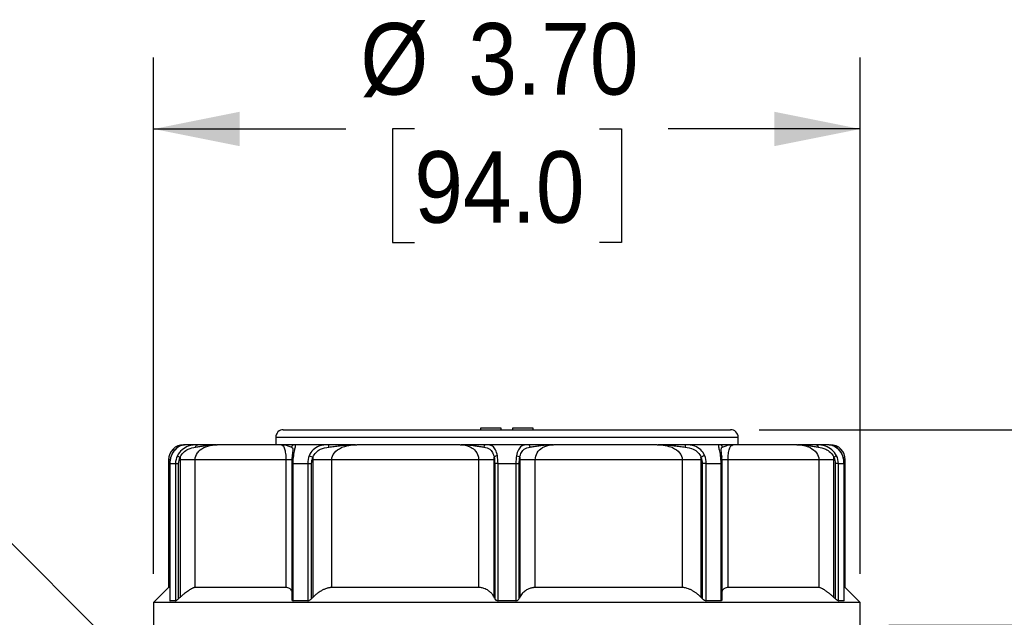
# Model space of a CAD drawing. Header units: inches. Extents: x 0 to 33, y 0 to 25.5.
# Tile 4 of 18: x 4.5 to 9.6, y 15.5 to 18.6. Entities that reach past the tile are written whole.
import ezdxf

# ---------------------------------------------------------------- set-up
doc = ezdxf.new("R2010")
doc.units = ezdxf.units.IN
doc.header["$LTSCALE"] = 3
doc.header["$MEASUREMENT"] = 0
doc.linetypes.add('SLD-Solid', pattern=[0])
doc.layers.add('DIMENSIONS', color=140, linetype='SLD-Solid', lineweight=25)
doc.styles.add('SLDTEXTSTYLE0', font='GOTHIC.TTF', dxfattribs={"width": 0.913})
doc.dimstyles.new('SLDDIMSTYLE0', dxfattribs={"dimtxt": 0.375, "dimasz": 0.45, "dimexe": 0, "dimexo": 0.0625, "dimgap": 0.09375, "dimtad": 0, "dimtih": 1, "dimtoh": 1, "dimrnd": 1e-09, "dimzin": 12, "dimdsep": 46, "dimtxsty": 'SLDTEXTSTYLE0', "dimsah": 1, "dimcen": 0.09, "dimadec": 0, "dimazin": 3, "dimtfac": 1, "dimtmove": 0, "dimatfit": 0, "dimfxl": 0, "dimfrac": 2, "dimtolj": 1, "dimtzin": 12, "dimarcsym": 0})
doc.dimstyles.new('SLDDIMSTYLE1', dxfattribs={"dimtxt": 0.375, "dimasz": 0.45, "dimexe": 0, "dimexo": 0.0625, "dimgap": 0.09375, "dimtad": 0, "dimtih": 1, "dimtoh": 1, "dimrnd": 1e-09, "dimzin": 0, "dimdsep": 46, "dimtxsty": 'SLDTEXTSTYLE0', "dimsah": 1, "dimcen": 0, "dimadec": 0, "dimazin": 0, "dimtfac": 1, "dimtofl": 0, "dimtmove": 0, "dimatfit": 3, "dimfxl": 0, "dimfrac": 2, "dimtolj": 1, "dimtzin": 12, "dimarcsym": 0})
doc.dimstyles.new('SLDDIMSTYLE2', dxfattribs={"dimtxt": 0.375, "dimasz": 0.45, "dimexe": 0, "dimexo": 0.0625, "dimgap": 0.09375, "dimtad": 0, "dimtih": 1, "dimtoh": 1, "dimrnd": 1e-09, "dimzin": 4, "dimdsep": 46, "dimtxsty": 'SLDTEXTSTYLE0', "dimsah": 1, "dimcen": 0.09, "dimadec": 0, "dimazin": 1, "dimtfac": 1, "dimtofl": 0, "dimtmove": 0, "dimatfit": 3, "dimfxl": 0, "dimfrac": 2, "dimtolj": 1, "dimtzin": 12, "dimarcsym": 0})

# ---------------------------------------------------------------- blocks, each defined once
blk = doc.blocks.new('_D_3')
at = {"layer": 'DIMENSIONS'}
for p, q in [((1.581, 16.8357), (1.4668, 16.8357)), ((1.4668, 16.8357), (1.4668, 16.2404)), ((2.2737, 16.8357), (2.388, 16.8357)), ((2.388, 16.8357), (2.388, 16.2404)), ((3.4451, 16.8357), (2.6951, 16.8357)), ((5.7781, 14.5027), (3.4451, 16.8357)), ((1.4668, 16.2404), (1.581, 16.2404)), ((2.388, 16.2404), (2.2737, 16.2404))]:
    blk.add_line(p, q, dxfattribs=at)
blk.add_solid([(5.7781, 14.5027), (5.5235, 14.8845), (5.3962, 14.7573)], dxfattribs=at)
at = {"layer": 'DIMENSIONS', "char_height": 0.375, "attachment_point": 1, "style": 'SLDTEXTSTYLE0'}
for s, insert in [('%%c', (1.1597, 17.3909)), ('0.20', (1.7253, 17.3909)), ('5.2', (1.581, 16.7194))]:
    blk.add_mtext(s, dxfattribs=dict(at, insert=insert))
blk = doc.blocks.new('_D_4')
at = {"layer": 'DIMENSIONS'}
for p, q in [((5.1812, 15.6827), (5.1812, 18.3885)), ((8.8819, 15.6827), (8.8819, 18.3885)), ((5.1812, 18.0135), (6.1878, 18.0135)), ((6.5467, 18.0135), (6.4324, 18.0135)), ((6.4324, 18.0135), (6.4324, 17.4182)), ((7.5164, 18.0135), (7.6307, 18.0135)), ((7.6307, 18.0135), (7.6307, 17.4182)), ((8.8819, 18.0135), (7.8753, 18.0135)), ((6.4324, 17.4182), (6.5467, 17.4182)), ((7.6307, 17.4182), (7.5164, 17.4182))]:
    blk.add_line(p, q, dxfattribs=at)
for points in [[(5.1812, 18.0135), (5.6312, 17.9235), (5.6312, 18.1035)], [(8.8819, 18.0135), (8.4319, 18.1035), (8.4319, 17.9235)]]:
    blk.add_solid(points, dxfattribs=at)
at = {"layer": 'DIMENSIONS', "char_height": 0.375, "attachment_point": 1, "style": 'SLDTEXTSTYLE0'}
for s, insert in [('%%c', (6.2639, 18.5686)), ('3.70', (6.8294, 18.5686)), ('94.0', (6.5467, 17.8972))]:
    blk.add_mtext(s, dxfattribs=dict(at, insert=insert))
blk = doc.blocks.new('_D_5')
at = {"layer": 'DIMENSIONS'}
for p, q in [((11.0472, 17.6394), (10.2972, 17.6394)), ((10.2972, 17.6394), (10.2972, 16.4382)), ((11.6426, 17.6365), (11.5284, 17.6365)), ((11.5284, 17.6365), (11.5284, 17.0412)), ((12.6124, 17.6365), (12.7267, 17.6365)), ((12.7267, 17.6365), (12.7267, 17.0412)), ((11.5284, 17.0412), (11.6426, 17.0412)), ((12.7267, 17.0412), (12.6124, 17.0412)), ((8.3528, 16.4382), (10.6722, 16.4382)), ((9.0319, 15.4146), (10.6722, 15.4146)), ((10.2972, 15.4146), (10.2972, 14.5146))]:
    blk.add_line(p, q, dxfattribs=at)
for points in [[(10.2972, 16.4382), (10.3872, 16.8882), (10.2072, 16.8882)], [(10.2972, 15.4146), (10.2072, 14.9646), (10.3872, 14.9646)]]:
    blk.add_solid(points, dxfattribs=at)
at = {"layer": 'DIMENSIONS', "char_height": 0.375, "attachment_point": 1, "style": 'SLDTEXTSTYLE0'}
for s, insert in [('1.02', (11.6426, 18.1917)), ('26.0', (11.6426, 17.5202))]:
    blk.add_mtext(s, dxfattribs=dict(at, insert=insert))

msp = doc.modelspace()

# ---------------------------------------------------------------- linework, layer by layer
for p, q in [((5.8209, 16.3988), (5.8209, 16.3595)), ((5.8209, 16.3988), (7.0315, 16.3988)), ((5.8603, 16.4382), (7.0315, 16.4382)), ((6.8938, 16.4461), (6.8938, 16.4382)), ((7.002, 16.4461), (6.8938, 16.4461)), ((7.002, 16.4382), (7.002, 16.4461)), ((7.0315, 16.4382), (8.2028, 16.4382)), ((7.0315, 16.3988), (8.2422, 16.3988)), ((7.0611, 16.4461), (7.0611, 16.4382)), ((7.1693, 16.4461), (7.0611, 16.4461)), ((7.1693, 16.4382), (7.1693, 16.4461)), ((8.2422, 16.3595), (8.2422, 16.3988)), ((5.3439, 16.3595), (5.3386, 16.3595)), ((5.4122, 16.3595), (5.3439, 16.3595)), ((5.8492, 16.3595), (5.5138, 16.3595)), ((5.8492, 16.3595), (5.8547, 16.3566)), ((5.8614, 16.3595), (5.8542, 16.3582)), ((6.099, 16.3595), (5.9203, 16.3595)), ((6.7872, 16.3595), (6.2446, 16.3595)), ((7.142, 16.3595), (6.9211, 16.3595)), ((7.8185, 16.3595), (7.2759, 16.3595)), ((8.1428, 16.3595), (7.9641, 16.3595)), ((8.2089, 16.3582), (8.2021, 16.3594)), ((8.2086, 16.3563), (8.2139, 16.3595)), ((8.5493, 16.3595), (8.2139, 16.3595)), ((8.7192, 16.3595), (8.6509, 16.3595)), ((8.1542, 16.3211), (8.1535, 16.327)), ((5.2599, 16.2807), (5.2599, 15.6114)), ((5.2659, 16.2807), (5.2599, 16.2807)), ((5.2664, 16.261), (5.2664, 15.5424)), ((5.2672, 16.261), (5.2961, 16.261)), ((5.2672, 15.5425), (5.2672, 16.261)), ((5.2961, 16.261), (5.2961, 15.5425)), ((5.3123, 15.5534), (5.3123, 16.261)), ((5.3196, 16.2807), (5.3196, 15.5599)), ((5.8739, 16.2807), (5.3983, 16.2807)), ((5.3983, 15.6114), (5.3983, 16.2807)), ((5.8739, 16.2807), (5.8739, 15.6114)), ((5.9044, 16.261), (5.9044, 15.5503)), ((5.9121, 16.261), (5.988, 16.261)), ((5.9121, 15.5425), (5.9121, 16.261)), ((5.988, 16.261), (5.988, 15.5425)), ((6.0087, 15.5534), (6.0087, 16.261)), ((6.0151, 16.2807), (6.0151, 15.5599)), ((6.8833, 16.2807), (6.1138, 16.2807)), ((6.1138, 15.6114), (6.1138, 16.2807)), ((6.8833, 16.2807), (6.8833, 15.6114)), ((6.9642, 15.5599), (6.9642, 16.2807)), ((6.9674, 16.261), (6.9674, 15.5534)), ((6.9847, 15.5425), (6.9847, 16.261)), ((6.9847, 16.261), (7.0784, 16.261)), ((7.0784, 16.261), (7.0784, 15.5425)), ((7.0957, 15.5534), (7.0957, 16.261)), ((7.0988, 16.2807), (7.0988, 15.5599)), ((7.1798, 15.6114), (7.1798, 16.2807)), ((7.9493, 16.2807), (7.1798, 16.2807)), ((7.9493, 16.2807), (7.9493, 15.6114)), ((8.048, 15.5599), (8.048, 16.2807)), ((8.0544, 16.261), (8.0544, 15.5534)), ((8.0751, 16.261), (8.1509, 16.261)), ((8.0751, 15.5425), (8.0751, 16.261)), ((8.1509, 16.261), (8.1509, 15.5425)), ((8.1558, 16.2807), (8.1569, 16.2807)), ((8.1587, 15.5503), (8.1587, 16.261)), ((8.1892, 15.6114), (8.1892, 16.2807)), ((8.6648, 16.2807), (8.1892, 16.2807)), ((8.6648, 16.2807), (8.6648, 15.6114)), ((8.7435, 15.5599), (8.7435, 16.2807)), ((8.7508, 16.261), (8.7508, 15.5534)), ((8.767, 16.261), (8.7959, 16.261)), ((8.767, 15.5425), (8.767, 16.261)), ((8.7959, 16.261), (8.7959, 15.5425)), ((8.7967, 15.5424), (8.7967, 16.261)), ((8.8032, 16.2807), (8.7977, 16.2807)), ((8.8032, 15.6114), (8.8032, 16.2807)), ((5.2599, 15.6114), (5.1812, 15.5327)), ((5.2664, 15.6114), (5.2599, 15.6114)), ((5.8739, 15.6114), (5.3983, 15.6114)), ((6.8833, 15.6114), (6.1138, 15.6114)), ((7.9493, 15.6114), (7.1798, 15.6114)), ((8.6648, 15.6114), (8.1892, 15.6114)), ((8.8032, 15.6114), (8.7967, 15.6114)), ((8.8819, 15.5327), (8.8032, 15.6114)), ((5.1812, 15.5327), (5.1812, 15.4146)), ((8.8819, 15.5327), (5.1812, 15.5327)), ((5.2961, 15.5425), (5.2672, 15.5425)), ((5.988, 15.5425), (5.9121, 15.5425)), ((7.0784, 15.5425), (6.9847, 15.5425)), ((8.1509, 15.5425), (8.0751, 15.5425)), ((8.7959, 15.5425), (8.767, 15.5425)), ((8.8819, 15.4146), (8.8819, 15.5327))]:
    msp.add_line(p, q)
for centre, radius, start, end in [((5.8603, 16.3988), 0.0394, 90, 180), ((8.2028, 16.3988), 0.0394, 0, 90), ((5.3386, 16.2807), 0.0787, 90, 180), ((8.7245, 16.2807), 0.0787, 0, 90)]:
    msp.add_arc(centre, radius, start, end)
for points, knots in [([(5.3385, 16.3586), (5.3338, 16.3579), (5.3243, 16.3563), (5.3057, 16.3462), (5.2864, 16.3279), (5.2777, 16.3091), (5.2733, 16.2996)], [0, 0, 0, 0, 0.238634, 0.485211, 0.739885, 1, 1, 1, 1]), ([(5.2746, 16.3018), (5.2793, 16.3138), (5.2924, 16.3351), (5.3205, 16.3566), (5.337, 16.3595), (5.3439, 16.3595)], [-0.287367, -0.287367, -0.287367, -0.287367, -0.2052621, -0.1231573, 0, 0, 0, 0]), ([(5.4122, 16.3595), (5.3972, 16.3595), (5.3684, 16.3565), (5.3286, 16.335), (5.3115, 16.3138), (5.3057, 16.3018)], [0, 0, 0, 0, 0.123063, 0.205105, 0.287147, 0.287147, 0.287147, 0.287147]), ([(5.3201, 16.2937), (5.3243, 16.3033), (5.3366, 16.3207), (5.3663, 16.3403), (5.3889, 16.3455), (5.4013, 16.3474)], [0, 0, 0, 0, 0.082042, 0.164084, 0.287147, 0.287147, 0.287147, 0.287147]), ([(5.3983, 16.2807), (5.3983, 16.2935), (5.4051, 16.3126), (5.4398, 16.3481), (5.4805, 16.3595), (5.5138, 16.3595)], [-3.8643299, -3.8643299, -3.8643299, -3.8643299, -3.6454675, -3.5360364, -3.0983116, -3.0983116, -3.0983116, -3.0983116]), ([(5.4013, 16.3474), (5.4089, 16.3486), (5.4238, 16.351), (5.461, 16.357), (5.4909, 16.3595), (5.5135, 16.3595), (5.5137, 16.3595), (5.5138, 16.3595)], [-0.0016885, -0.0016885, -0.0016885, -0.0016885, 0.0733065, 0.1483014, 0.3732861, 0.3732861, 0.3749746, 0.3749746, 0.3749746, 0.3749746]), ([(5.4013, 16.3474), (5.4021, 16.3505), (5.405, 16.3568), (5.4095, 16.3595), (5.4122, 16.3595)], [0, 0, 0, 0, 0.428571, 1, 1, 1, 1]), ([(5.5099, 16.3595), (5.4938, 16.3595), (5.4641, 16.3595), (5.4285, 16.3595), (5.4122, 16.3595)], [0, 0, 0, 0, 0.5413402, 1, 1, 1, 1]), ([(5.8492, 16.3595), (5.8493, 16.3595), (5.8494, 16.3595), (5.8613, 16.3595), (5.8774, 16.357), (5.8949, 16.351), (5.9006, 16.3486), (5.9031, 16.3474)], [-0.3766637, -0.3766637, -0.3766637, -0.3766637, -0.3749763, -0.3749763, -0.1499905, -0.0749953, 0, 0, 0, 0]), ([(5.9203, 16.3595), (5.9151, 16.3595), (5.9049, 16.3595), (5.8806, 16.3595), (5.8623, 16.3595), (5.8514, 16.3595)], [0, 0, 0, 0, 0.287527, 0.575984, 1, 1, 1, 1]), ([(5.8547, 16.3566), (5.856, 16.356), (5.8604, 16.3544), (5.8655, 16.3436), (5.8697, 16.3279), (5.8721, 16.3138), (5.8736, 16.2979), (5.8738, 16.2863), (5.8739, 16.2807)], [0, 0, 0, 0, 0.150762, 0.471141, 0.620606, 0.753176, 0.880619, 1, 1, 1, 1]), ([(5.9203, 16.3595), (5.9171, 16.3595), (5.9099, 16.3575), (5.9047, 16.3515), (5.9031, 16.3474)], [0, 0, 0, 0, 0.428571, 1, 1, 1, 1]), ([(5.9031, 16.3474), (5.905, 16.346), (5.909, 16.3432), (5.9103, 16.3352), (5.9093, 16.3254), (5.9089, 16.3213)], [0, 0, 0, 0, 0.3676027, 0.7372551, 1, 1, 1, 1]), ([(5.9147, 16.3018), (5.9163, 16.3138), (5.9205, 16.3351), (5.926, 16.3566), (5.9241, 16.3595), (5.9203, 16.3595)], [-0.2873707, -0.2873707, -0.2873707, -0.2873707, -0.2052648, -0.1231589, 0, 0, 0, 0]), ([(6.099, 16.3595), (6.0817, 16.3595), (6.0516, 16.3565), (6.0153, 16.335), (6.0008, 16.3138), (5.9959, 16.3018)], [0, 0, 0, 0, 0.123063, 0.205105, 0.287147, 0.287147, 0.287147, 0.287147]), ([(6.0156, 16.2937), (6.0193, 16.3033), (6.0303, 16.3207), (6.059, 16.3403), (6.0839, 16.3455), (6.0988, 16.3474)], [0, 0, 0, 0, 0.082042, 0.164084, 0.287147, 0.287147, 0.287147, 0.287147]), ([(6.0988, 16.3474), (6.0988, 16.3505), (6.0988, 16.3568), (6.0989, 16.3595), (6.099, 16.3595)], [0, 0, 0, 0, 0.428571, 1, 1, 1, 1]), ([(6.0988, 16.3474), (6.1078, 16.3486), (6.1263, 16.351), (6.1743, 16.357), (6.2141, 16.3595), (6.2441, 16.3595), (6.2443, 16.3595), (6.2446, 16.3595)], [-0.0016883, -0.0016883, -0.0016883, -0.0016883, 0.0733066, 0.1483016, 0.3732865, 0.3732865, 0.3749748, 0.3749748, 0.3749748, 0.3749748]), ([(6.2393, 16.3595), (6.2142, 16.3595), (6.1682, 16.3595), (6.1207, 16.3595), (6.099, 16.3595)], [0, 0, 0, 0, 0.543452, 1, 1, 1, 1]), ([(6.1138, 16.2807), (6.1138, 16.2935), (6.124, 16.3191), (6.1698, 16.3512), (6.216, 16.3595), (6.2446, 16.3595)], [-3.8643166, -3.8643166, -3.8643166, -3.8643166, -3.6454557, -3.4265947, -3.0983033, -3.0983033, -3.0983033, -3.0983033]), ([(6.7872, 16.3595), (6.8049, 16.3595), (6.8323, 16.354), (6.8651, 16.3317), (6.8806, 16.3065), (6.8833, 16.2871), (6.8833, 16.2807)], [0, 0, 0, 0, 0.2735738, 0.4377181, 0.6565771, 0.7660066, 0.7660066, 0.7660066, 0.7660066]), ([(6.7872, 16.3595), (6.7874, 16.3595), (6.7876, 16.3595), (6.8134, 16.3595), (6.8481, 16.357), (6.8886, 16.351), (6.9035, 16.3486), (6.9106, 16.3474)], [-0.3766634, -0.3766634, -0.3766634, -0.3766634, -0.3749755, -0.3749755, -0.1499902, -0.0749951, 0, 0, 0, 0]), ([(6.9211, 16.3595), (6.9094, 16.3595), (6.8859, 16.3595), (6.8421, 16.3595), (6.8105, 16.3595), (6.7918, 16.3595)], [0, 0, 0, 0, 0.289307, 0.57955, 1, 1, 1, 1]), ([(6.9211, 16.3595), (6.9192, 16.3595), (6.9148, 16.3575), (6.9116, 16.3515), (6.9106, 16.3474)], [0, 0, 0, 0, 0.428571, 1, 1, 1, 1]), ([(6.9106, 16.3474), (6.9223, 16.3455), (6.9398, 16.3403), (6.9566, 16.3208), (6.9622, 16.3033), (6.964, 16.2937)], [-0.2873707, -0.2873707, -0.2873707, -0.2873707, -0.1642118, -0.0821059, 0, 0, 0, 0]), ([(6.9814, 16.3018), (6.9793, 16.3138), (6.9729, 16.3351), (6.9538, 16.3566), (6.9342, 16.3595), (6.9211, 16.3595)], [-0.2873707, -0.2873707, -0.2873707, -0.2873707, -0.2052648, -0.1231589, 0, 0, 0, 0]), ([(7.142, 16.3595), (7.129, 16.3595), (7.1092, 16.3565), (7.0902, 16.335), (7.0838, 16.3138), (7.0817, 16.3018)], [0, 0, 0, 0, 0.123063, 0.205105, 0.287147, 0.287147, 0.287147, 0.287147]), ([(7.0991, 16.2937), (7.1009, 16.3033), (7.1065, 16.3207), (7.1232, 16.3403), (7.1408, 16.3455), (7.1525, 16.3474)], [0, 0, 0, 0, 0.082042, 0.164084, 0.287147, 0.287147, 0.287147, 0.287147]), ([(7.1525, 16.3474), (7.1517, 16.3505), (7.149, 16.3568), (7.1445, 16.3595), (7.142, 16.3595)], [0, 0, 0, 0, 0.428571, 1, 1, 1, 1]), ([(7.2713, 16.3595), (7.2469, 16.3595), (7.202, 16.3595), (7.1608, 16.3595), (7.142, 16.3595)], [0, 0, 0, 0, 0.544945, 1, 1, 1, 1]), ([(7.1525, 16.3474), (7.1596, 16.3486), (7.1745, 16.351), (7.215, 16.357), (7.2496, 16.3595), (7.2755, 16.3595), (7.2757, 16.3595), (7.2759, 16.3595)], [-0.0016885, -0.0016885, -0.0016885, -0.0016885, 0.0733065, 0.1483014, 0.3732861, 0.3732861, 0.3749746, 0.3749746, 0.3749746, 0.3749746]), ([(7.1798, 16.2807), (7.1798, 16.2935), (7.1872, 16.3191), (7.2206, 16.3512), (7.2546, 16.3595), (7.2759, 16.3595)], [-3.8643301, -3.8643301, -3.8643301, -3.8643301, -3.6454677, -3.4266053, -3.0983117, -3.0983117, -3.0983117, -3.0983117]), ([(7.8185, 16.3595), (7.8471, 16.3595), (7.8933, 16.3512), (7.9391, 16.3191), (7.9493, 16.2935), (7.9493, 16.2807)], [0, 0, 0, 0, 0.3282878, 0.5471463, 0.7660048, 0.7660048, 0.7660048, 0.7660048]), ([(7.8185, 16.3595), (7.8188, 16.3595), (7.819, 16.3595), (7.849, 16.3595), (7.8888, 16.357), (7.9368, 16.351), (7.9553, 16.3486), (7.9643, 16.3474)], [-0.3766641, -0.3766641, -0.3766641, -0.3766641, -0.3749772, -0.3749772, -0.1499909, -0.0749954, 0, 0, 0, 0]), ([(7.9641, 16.3595), (7.9503, 16.3595), (7.9226, 16.3595), (7.8759, 16.3595), (7.8431, 16.3595), (7.8238, 16.3595)], [0, 0, 0, 0, 0.2902568, 0.5814508, 1, 1, 1, 1]), ([(8.0672, 16.3018), (8.0623, 16.3138), (8.0478, 16.3351), (8.0113, 16.3566), (7.9814, 16.3595), (7.9641, 16.3595)], [-0.2873707, -0.2873707, -0.2873707, -0.2873707, -0.2052648, -0.1231589, 0, 0, 0, 0]), ([(7.9641, 16.3595), (7.9642, 16.3595), (7.9643, 16.3575), (7.9643, 16.3515), (7.9643, 16.3474)], [0, 0, 0, 0, 0.428571, 1, 1, 1, 1]), ([(7.9643, 16.3474), (7.9792, 16.3455), (8.0039, 16.3403), (8.0327, 16.3208), (8.0438, 16.3033), (8.0475, 16.2937)], [-0.2873707, -0.2873707, -0.2873707, -0.2873707, -0.1642118, -0.0821059, 0, 0, 0, 0]), ([(8.1428, 16.3595), (8.139, 16.3595), (8.1371, 16.3565), (8.1427, 16.335), (8.1468, 16.3138), (8.1484, 16.3018)], [0, 0, 0, 0, 0.123063, 0.205105, 0.287147, 0.287147, 0.287147, 0.287147]), ([(8.16, 16.3474), (8.1588, 16.3505), (8.1543, 16.3568), (8.147, 16.3595), (8.1428, 16.3595)], [0, 0, 0, 0, 0.428571, 1, 1, 1, 1]), ([(8.2117, 16.3595), (8.1972, 16.3595), (8.1708, 16.3595), (8.1515, 16.3595), (8.1428, 16.3595)], [0, 0, 0, 0, 0.54775, 1, 1, 1, 1]), ([(8.1538, 16.3356), (8.154, 16.3381), (8.1544, 16.3442), (8.158, 16.3462), (8.16, 16.3474)], [0, 0, 0, 0, 0.413065, 1, 1, 1, 1]), ([(8.16, 16.3474), (8.1625, 16.3486), (8.1682, 16.351), (8.1857, 16.357), (8.2018, 16.3595), (8.2137, 16.3595), (8.2138, 16.3595), (8.2139, 16.3595)], [-0.0016883, -0.0016883, -0.0016883, -0.0016883, 0.0733066, 0.1483016, 0.3732864, 0.3732864, 0.3749748, 0.3749748, 0.3749748, 0.3749748]), ([(8.1892, 16.2807), (8.1893, 16.2861), (8.1895, 16.2973), (8.191, 16.3131), (8.1933, 16.3275), (8.1973, 16.3428), (8.2026, 16.354), (8.2069, 16.3557), (8.2086, 16.3563)], [0, 0, 0, 0, 0.1143602, 0.2368892, 0.3730778, 0.5267377, 0.8159209, 1, 1, 1, 1]), ([(8.5493, 16.3595), (8.5742, 16.3595), (8.6149, 16.3512), (8.6556, 16.3191), (8.6648, 16.2935), (8.6648, 16.2807)], [0, 0, 0, 0, 0.328289, 0.5471483, 0.7660077, 0.7660077, 0.7660077, 0.7660077]), ([(8.5493, 16.3595), (8.5494, 16.3595), (8.5496, 16.3595), (8.5722, 16.3595), (8.6021, 16.357), (8.6393, 16.351), (8.6542, 16.3486), (8.6618, 16.3474)], [-0.3766634, -0.3766634, -0.3766634, -0.3766634, -0.3749754, -0.3749754, -0.1499901, -0.0749951, 0, 0, 0, 0]), ([(8.6509, 16.3595), (8.6403, 16.3595), (8.6189, 16.3595), (8.5873, 16.3595), (8.5658, 16.3595), (8.5532, 16.3595)], [0, 0, 0, 0, 0.291596, 0.584135, 1, 1, 1, 1]), ([(8.6509, 16.3595), (8.6529, 16.3595), (8.6575, 16.3575), (8.6608, 16.3515), (8.6618, 16.3474)], [0, 0, 0, 0, 0.428571, 1, 1, 1, 1]), ([(8.7574, 16.3018), (8.7516, 16.3138), (8.7345, 16.3351), (8.6946, 16.3566), (8.6659, 16.3595), (8.6509, 16.3595)], [-0.2873707, -0.2873707, -0.2873707, -0.2873707, -0.2052648, -0.1231589, 0, 0, 0, 0]), ([(8.6618, 16.3474), (8.6742, 16.3455), (8.6967, 16.3403), (8.7264, 16.3208), (8.7388, 16.3033), (8.743, 16.2937)], [-0.2873707, -0.2873707, -0.2873707, -0.2873707, -0.1642118, -0.0821059, 0, 0, 0, 0]), ([(8.7192, 16.3595), (8.7284, 16.3595), (8.7547, 16.3537), (8.7815, 16.3198), (8.7885, 16.3018)], [0, 0, 0, 0, 0.164084, 0.287147, 0.287147, 0.287147, 0.287147]), ([(8.7898, 16.2996), (8.7854, 16.309), (8.7766, 16.3277), (8.7575, 16.3462), (8.7389, 16.3562), (8.7293, 16.3578), (8.7246, 16.3586)], [0, 0, 0, 0, 0.2593857, 0.5135786, 0.7602458, 1, 1, 1, 1]), ([(5.2733, 16.2996), (5.2713, 16.2934), (5.2674, 16.2811), (5.2668, 16.2677), (5.2665, 16.261)], [0, 0, 0, 0, 0.499917, 1, 1, 1, 1]), ([(5.2746, 16.3018), (5.274, 16.3014), (5.2732, 16.3009), (5.2734, 16.2999), (5.2735, 16.2996)], [0, 0, 0, 0, 0.688313, 1, 1, 1, 1]), ([(5.3057, 16.3018), (5.3067, 16.301), (5.3108, 16.2986), (5.3173, 16.2951), (5.3201, 16.2937)], [0, 0, 0, 0, 0.571429, 1, 1, 1, 1]), ([(5.9065, 16.2971), (5.906, 16.2913), (5.905, 16.2798), (5.9048, 16.2673), (5.9048, 16.261)], [0, 0, 0, 0, 0.500073, 1, 1, 1, 1]), ([(5.9096, 16.327), (5.9092, 16.3234), (5.9083, 16.3159), (5.9071, 16.3035), (5.9065, 16.2971)], [0, 0, 0, 0, 0.482846, 1, 1, 1, 1]), ([(5.9147, 16.3018), (5.9132, 16.3014), (5.9103, 16.3006), (5.9076, 16.2988), (5.9069, 16.2975), (5.9067, 16.297)], [0, 0, 0, 0, 0.3782818, 0.7562158, 1, 1, 1, 1]), ([(5.9959, 16.3018), (5.9992, 16.301), (6.0062, 16.2986), (6.0131, 16.2951), (6.0156, 16.2937)], [0, 0, 0, 0, 0.571429, 1, 1, 1, 1]), ([(6.9814, 16.3018), (6.9782, 16.3012), (6.9708, 16.299), (6.9656, 16.2956), (6.964, 16.2937)], [0, 0, 0, 0, 0.428571, 1, 1, 1, 1]), ([(7.0817, 16.3018), (7.086, 16.301), (7.0933, 16.2986), (7.0979, 16.2951), (7.0991, 16.2937)], [0, 0, 0, 0, 0.571429, 1, 1, 1, 1]), ([(8.0672, 16.3018), (8.0647, 16.3012), (8.058, 16.299), (8.0509, 16.2956), (8.0475, 16.2937)], [0, 0, 0, 0, 0.428571, 1, 1, 1, 1]), ([(8.1484, 16.3018), (8.152, 16.301), (8.1568, 16.2986), (8.1573, 16.2951), (8.1568, 16.2937)], [0, 0, 0, 0, 0.571429, 1, 1, 1, 1]), ([(8.1542, 16.3213), (8.1536, 16.3256), (8.1529, 16.3317), (8.1536, 16.3347), (8.1538, 16.3356)], [0, 0, 0, 0, 0.702058, 1, 1, 1, 1]), ([(8.1566, 16.297), (8.156, 16.3035), (8.1548, 16.3159), (8.1539, 16.3234), (8.1535, 16.327)], [0, 0, 0, 0, 0.517138, 1, 1, 1, 1]), ([(8.1583, 16.261), (8.1583, 16.2673), (8.1581, 16.2798), (8.1571, 16.2913), (8.1566, 16.2971)], [0, 0, 0, 0, 0.499927, 1, 1, 1, 1]), ([(8.7574, 16.3018), (8.7566, 16.3012), (8.7531, 16.299), (8.7468, 16.2956), (8.743, 16.2937)], [0, 0, 0, 0, 0.428571, 1, 1, 1, 1]), ([(8.7885, 16.3018), (8.7891, 16.3014), (8.7899, 16.3008), (8.7897, 16.2999), (8.7896, 16.2996)], [0, 0, 0, 0, 0.688064, 1, 1, 1, 1]), ([(8.7966, 16.261), (8.7963, 16.2677), (8.7957, 16.2811), (8.7918, 16.2934), (8.7898, 16.2996)], [0, 0, 0, 0, 0.500083, 1, 1, 1, 1]), ([(5.2672, 16.261), (5.2667, 16.261), (5.2661, 16.261), (5.2664, 16.261), (5.2664, 16.261)], [0, 0, 0, 0, 0.960551, 1, 1, 1, 1]), ([(5.2961, 16.261), (5.2972, 16.261), (5.3012, 16.261), (5.3082, 16.261), (5.3123, 16.261)], [0, 0, 0, 0, 0.428571, 1, 1, 1, 1]), ([(5.3983, 16.2807), (5.3917, 16.2807), (5.3807, 16.2807), (5.3532, 16.2807), (5.3367, 16.2807), (5.3196, 16.2807)], [0, 0, 0, 0, 0.5, 0.5, 1, 1, 1, 1]), ([(5.9076, 16.2807), (5.9076, 16.2807), (5.9084, 16.2807), (5.9032, 16.2807), (5.8923, 16.2807), (5.88, 16.2807), (5.8739, 16.2807)], [0, 0, 0, 0, 0.042249, 0.361499, 0.68075, 1, 1, 1, 1]), ([(5.9121, 16.261), (5.9108, 16.261), (5.9081, 16.261), (5.9056, 16.261), (5.9044, 16.261), (5.9046, 16.261), (5.9046, 16.261)], [0, 0, 0, 0, 0.302388, 0.604775, 0.907163, 1, 1, 1, 1]), ([(5.988, 16.261), (5.9905, 16.261), (5.9975, 16.261), (6.005, 16.261), (6.0087, 16.261)], [0, 0, 0, 0, 0.428571, 1, 1, 1, 1]), ([(6.1138, 16.2807), (6.0991, 16.2807), (6.0819, 16.2807), (6.0475, 16.2807), (6.0302, 16.2807), (6.0151, 16.2807)], [0, 0, 0, 0, 0.5, 0.5, 1, 1, 1, 1]), ([(6.9642, 16.2807), (6.957, 16.2807), (6.9455, 16.2807), (6.9172, 16.2807), (6.9005, 16.2807), (6.8833, 16.2807)], [0, 0, 0, 0, 0.5, 0.5, 1, 1, 1, 1]), ([(6.9847, 16.261), (6.9811, 16.261), (6.9775, 16.261), (6.9714, 16.261), (6.9689, 16.261), (6.9674, 16.261)], [0, 0, 0, 0, 0.5, 0.5, 1, 1, 1, 1]), ([(7.0784, 16.261), (7.0815, 16.261), (7.0887, 16.261), (7.094, 16.261), (7.0957, 16.261)], [0, 0, 0, 0, 0.428571, 1, 1, 1, 1]), ([(7.1798, 16.2807), (7.1626, 16.2807), (7.1459, 16.2807), (7.1176, 16.2807), (7.1061, 16.2807), (7.0988, 16.2807)], [0, 0, 0, 0, 0.5, 0.5, 1, 1, 1, 1]), ([(8.048, 16.2807), (8.0329, 16.2807), (8.0156, 16.2807), (7.9812, 16.2807), (7.964, 16.2807), (7.9493, 16.2807)], [0, 0, 0, 0, 0.5, 0.5, 1, 1, 1, 1]), ([(8.0751, 16.261), (8.0721, 16.261), (8.0686, 16.261), (8.0613, 16.261), (8.0576, 16.261), (8.0544, 16.261)], [0, 0, 0, 0, 0.5, 0.5, 1, 1, 1, 1]), ([(8.1509, 16.261), (8.1523, 16.261), (8.155, 16.261), (8.1574, 16.261), (8.158, 16.261), (8.1582, 16.261)], [0, 0, 0, 0, 0.374528, 0.749055, 1, 1, 1, 1]), ([(8.1892, 16.2807), (8.1831, 16.2807), (8.1708, 16.2807), (8.1599, 16.2807), (8.1547, 16.2807), (8.1555, 16.2807), (8.1555, 16.2807)], [0, 0, 0, 0, 0.318686, 0.637372, 0.956058, 1, 1, 1, 1]), ([(8.1582, 16.261), (8.1584, 16.261), (8.1587, 16.261), (8.1586, 16.261), (8.1585, 16.261)], [0, 0, 0, 0, 0.51802, 1, 1, 1, 1]), ([(8.7435, 16.2807), (8.7264, 16.2807), (8.7099, 16.2807), (8.6824, 16.2807), (8.6714, 16.2807), (8.6648, 16.2807)], [0, 0, 0, 0, 0.5, 0.5, 1, 1, 1, 1]), ([(8.767, 16.261), (8.7658, 16.261), (8.7636, 16.261), (8.7579, 16.261), (8.7544, 16.261), (8.7508, 16.261)], [0, 0, 0, 0, 0.5, 0.5, 1, 1, 1, 1]), ([(8.7959, 16.261), (8.7964, 16.261), (8.797, 16.261), (8.7966, 16.261), (8.7964, 16.261)], [0, 0, 0, 0, 0.666799, 1, 1, 1, 1]), ([(5.3983, 15.6114), (5.3977, 15.6114), (5.3964, 15.6114), (5.3942, 15.611), (5.3919, 15.6104), (5.3893, 15.6095), (5.3865, 15.6084), (5.3817, 15.6062), (5.3741, 15.6021), (5.3638, 15.5955), (5.3532, 15.5878), (5.3424, 15.5795), (5.3311, 15.5701), (5.3235, 15.5634), (5.3196, 15.5599)], [0, 0, 0, 0, 0.040415, 0.080849, 0.121518, 0.162637, 0.204412, 0.247042, 0.36977, 0.500367, 0.618089, 0.739499, 0.866302, 1, 1, 1, 1]), ([(5.9044, 15.5931), (5.9043, 15.5937), (5.9028, 15.5999), (5.8957, 15.606), (5.8845, 15.6108), (5.8774, 15.6112), (5.8739, 15.6114)], [0, 0, 0, 0, 0.0571004, 0.5339844, 0.7707668, 1, 1, 1, 1]), ([(6.1138, 15.6114), (6.1124, 15.6114), (6.1097, 15.6114), (6.1054, 15.611), (6.1011, 15.6104), (6.0966, 15.6095), (6.092, 15.6084), (6.0845, 15.6062), (6.0737, 15.6021), (6.0606, 15.5955), (6.0482, 15.5878), (6.0367, 15.5795), (6.0255, 15.5701), (6.0186, 15.5634), (6.0151, 15.5599)], [0, 0, 0, 0, 0.040415, 0.080849, 0.121518, 0.162637, 0.204412, 0.247042, 0.36977, 0.500367, 0.618089, 0.739499, 0.866302, 1, 1, 1, 1]), ([(6.9642, 15.5599), (6.9634, 15.5617), (6.9616, 15.5652), (6.9586, 15.5702), (6.9554, 15.575), (6.9519, 15.5795), (6.9481, 15.5838), (6.944, 15.5878), (6.9396, 15.5916), (6.9331, 15.5965), (6.9239, 15.6021), (6.9127, 15.6068), (6.9022, 15.6096), (6.8928, 15.6111), (6.8864, 15.6113), (6.8833, 15.6114)], [0, 0, 0, 0, 0.067804, 0.133717, 0.197907, 0.260554, 0.321855, 0.382014, 0.441253, 0.499799, 0.63036, 0.753113, 0.837457, 0.919192, 1, 1, 1, 1]), ([(7.1798, 15.6114), (7.1782, 15.6114), (7.1751, 15.6114), (7.1704, 15.611), (7.1657, 15.6104), (7.161, 15.6095), (7.1564, 15.6084), (7.1491, 15.6062), (7.1392, 15.6021), (7.1283, 15.5955), (7.1189, 15.5878), (7.111, 15.5795), (7.1041, 15.5701), (7.1006, 15.5634), (7.0988, 15.5599)], [0, 0, 0, 0, 0.040415, 0.080849, 0.121518, 0.162637, 0.204412, 0.247042, 0.36977, 0.500367, 0.618089, 0.739499, 0.866302, 1, 1, 1, 1]), ([(8.048, 15.5599), (8.0462, 15.5617), (8.0428, 15.5652), (8.0373, 15.5702), (8.0318, 15.575), (8.0262, 15.5795), (8.0205, 15.5838), (8.0147, 15.5878), (8.0088, 15.5916), (8.0004, 15.5965), (7.9894, 15.6021), (7.9771, 15.6068), (7.9666, 15.6096), (7.9576, 15.6111), (7.9521, 15.6113), (7.9493, 15.6114)], [0, 0, 0, 0, 0.067804, 0.133717, 0.197907, 0.260554, 0.321855, 0.382014, 0.441253, 0.499799, 0.63036, 0.753113, 0.837457, 0.919192, 1, 1, 1, 1]), ([(8.1892, 15.6114), (8.1857, 15.6112), (8.1786, 15.6108), (8.1674, 15.606), (8.1603, 15.5999), (8.1588, 15.5937), (8.1587, 15.5931)], [0, 0, 0, 0, 0.229206, 0.466019, 0.942908, 1, 1, 1, 1]), ([(8.7435, 15.5599), (8.7415, 15.5617), (8.7376, 15.5652), (8.7318, 15.5702), (8.7261, 15.575), (8.7206, 15.5795), (8.7151, 15.5838), (8.7099, 15.5878), (8.7047, 15.5916), (8.6977, 15.5965), (8.689, 15.6021), (8.6804, 15.6068), (8.6738, 15.6096), (8.6687, 15.6111), (8.6661, 15.6113), (8.6648, 15.6114)], [0, 0, 0, 0, 0.067804, 0.133717, 0.197907, 0.260554, 0.321855, 0.382014, 0.441253, 0.499799, 0.63036, 0.753113, 0.837457, 0.919192, 1, 1, 1, 1]), ([(5.2664, 15.5434), (5.2664, 15.5431), (5.2664, 15.5426), (5.2669, 15.5426), (5.2672, 15.5425)], [0, 0, 0, 0, 0.492948, 1, 1, 1, 1]), ([(5.2961, 15.5425), (5.2964, 15.5426), (5.2969, 15.5426), (5.298, 15.543), (5.2992, 15.5436), (5.3007, 15.5444), (5.3032, 15.546), (5.3071, 15.5488), (5.3104, 15.5518), (5.3123, 15.5534)], [0, 0, 0, 0, 0.086108, 0.174093, 0.264904, 0.359403, 0.458357, 0.704711, 1, 1, 1, 1]), ([(5.9046, 15.5503), (5.9045, 15.5499), (5.9044, 15.5482), (5.9053, 15.5457), (5.9073, 15.5436), (5.9099, 15.5427), (5.9114, 15.5426), (5.9121, 15.5425)], [0, 0, 0, 0, 0.094686, 0.380539, 0.702788, 0.853948, 1, 1, 1, 1]), ([(5.988, 15.5425), (5.9886, 15.5426), (5.9898, 15.5426), (5.9917, 15.543), (5.9938, 15.5436), (5.996, 15.5444), (5.9993, 15.546), (6.0038, 15.5488), (6.007, 15.5518), (6.0087, 15.5534)], [0, 0, 0, 0, 0.086108, 0.174093, 0.264904, 0.359403, 0.458357, 0.704711, 1, 1, 1, 1]), ([(6.9674, 15.5534), (6.9678, 15.5526), (6.9685, 15.5511), (6.9701, 15.5491), (6.9718, 15.5474), (6.9733, 15.5462), (6.9751, 15.545), (6.9775, 15.5438), (6.9811, 15.5427), (6.9835, 15.5426), (6.9847, 15.5425)], [0, 0, 0, 0, 0.141743, 0.272475, 0.392508, 0.502247, 0.542575, 0.704685, 0.85583, 1, 1, 1, 1]), ([(7.0784, 15.5425), (7.0791, 15.5426), (7.0806, 15.5426), (7.0827, 15.543), (7.0848, 15.5436), (7.0868, 15.5444), (7.0897, 15.546), (7.0931, 15.5488), (7.0948, 15.5518), (7.0957, 15.5534)], [0, 0, 0, 0, 0.086108, 0.174093, 0.264904, 0.359403, 0.458357, 0.704711, 1, 1, 1, 1]), ([(8.0544, 15.5534), (8.0552, 15.5526), (8.0568, 15.5511), (8.0592, 15.5491), (8.0616, 15.5474), (8.0635, 15.5462), (8.0658, 15.545), (8.0685, 15.5438), (8.072, 15.5427), (8.0741, 15.5426), (8.0751, 15.5425)], [0, 0, 0, 0, 0.141743, 0.272475, 0.392508, 0.502247, 0.542575, 0.704685, 0.85583, 1, 1, 1, 1]), ([(8.1509, 15.5425), (8.1517, 15.5426), (8.1532, 15.5427), (8.1558, 15.5436), (8.1578, 15.5456), (8.1587, 15.5482), (8.1586, 15.5498), (8.1585, 15.5503)], [0, 0, 0, 0, 0.145984, 0.297069, 0.610821, 0.901147, 1, 1, 1, 1]), ([(8.7508, 15.5534), (8.7517, 15.5526), (8.7534, 15.5511), (8.7558, 15.5491), (8.758, 15.5474), (8.7596, 15.5462), (8.7614, 15.545), (8.7634, 15.5438), (8.7656, 15.5427), (8.7665, 15.5426), (8.767, 15.5425)], [0, 0, 0, 0, 0.1417432, 0.2724747, 0.3925077, 0.5022471, 0.5425752, 0.7046849, 0.8558305, 1, 1, 1, 1]), ([(8.7959, 15.5425), (8.7962, 15.5426), (8.7967, 15.5426), (8.7967, 15.5431), (8.7967, 15.5434)], [0, 0, 0, 0, 0.506933, 1, 1, 1, 1])]:
    msp.add_open_spline(points, degree=3, knots=knots)
for points in [[(5.3439, 16.3595), (5.3421, 16.3595), (5.3402, 16.3592), (5.3385, 16.3586)], [(5.2672, 16.261), (5.2672, 16.2751), (5.2698, 16.2893), (5.2746, 16.3018)], [(5.3057, 16.3018), (5.2995, 16.2893), (5.2961, 16.2751), (5.2961, 16.261)], [(5.3123, 16.261), (5.3123, 16.2723), (5.3151, 16.2836), (5.3201, 16.2937)], [(5.3201, 16.2936), (5.3198, 16.2893), (5.3196, 16.285), (5.3196, 16.2807)], [(5.9121, 16.261), (5.9121, 16.2751), (5.9131, 16.2893), (5.9147, 16.3018)], [(5.9959, 16.3018), (5.9908, 16.2893), (5.988, 16.2751), (5.988, 16.261)], [(6.0087, 16.261), (6.0087, 16.2723), (6.0111, 16.2836), (6.0156, 16.2937)], [(6.0156, 16.2936), (6.0153, 16.2893), (6.0151, 16.285), (6.0151, 16.2807)], [(6.964, 16.2937), (6.9662, 16.2836), (6.9674, 16.2723), (6.9674, 16.261)], [(6.9642, 16.2807), (6.9642, 16.285), (6.9642, 16.2893), (6.964, 16.2937)], [(6.9847, 16.261), (6.9847, 16.2751), (6.9835, 16.2893), (6.9814, 16.3018)], [(7.0817, 16.3018), (7.0796, 16.2893), (7.0784, 16.2751), (7.0784, 16.261)], [(7.0957, 16.261), (7.0957, 16.2723), (7.0969, 16.2836), (7.0991, 16.2937)], [(7.0991, 16.2936), (7.0989, 16.2893), (7.0988, 16.285), (7.0988, 16.2807)], [(8.0475, 16.2937), (8.052, 16.2836), (8.0544, 16.2723), (8.0544, 16.261)], [(8.048, 16.2807), (8.048, 16.285), (8.0478, 16.2893), (8.0475, 16.2936)], [(8.0751, 16.261), (8.0751, 16.2751), (8.0723, 16.2893), (8.0672, 16.3018)], [(8.1484, 16.3018), (8.15, 16.2893), (8.1509, 16.2751), (8.1509, 16.261)], [(8.7435, 16.2807), (8.7435, 16.285), (8.7433, 16.2893), (8.7429, 16.2936)], [(8.743, 16.2937), (8.748, 16.2836), (8.7508, 16.2723), (8.7508, 16.261)], [(8.767, 16.261), (8.767, 16.2751), (8.7636, 16.2893), (8.7574, 16.3018)], [(8.7885, 16.3018), (8.7933, 16.2893), (8.7959, 16.2751), (8.7959, 16.261)], [(5.3196, 15.5599), (5.3172, 15.5577), (5.3147, 15.5555), (5.3123, 15.5534)], [(6.0151, 15.5599), (6.013, 15.5577), (6.0108, 15.5555), (6.0087, 15.5534)], [(6.9674, 15.5534), (6.9663, 15.5555), (6.9653, 15.5577), (6.9642, 15.5599)], [(7.0988, 15.5599), (7.0978, 15.5577), (7.0968, 15.5555), (7.0957, 15.5534)], [(8.0544, 15.5534), (8.0523, 15.5555), (8.0501, 15.5577), (8.048, 15.5599)], [(8.7508, 15.5534), (8.7484, 15.5555), (8.7459, 15.5577), (8.7435, 15.5599)]]:
    msp.add_open_spline(points, degree=3)

# ---------------------------------------------------------------- dimensions: what is measured, and where the dimension line sits
at = {"layer": 'DIMENSIONS'}
dim = msp.add_linear_dim(base=(5.1812, 18.0135), p1=(8.8819, 15.5327), p2=(5.1812, 15.5327), text='%%c<>', dimstyle='SLDDIMSTYLE2', dxfattribs=at)
dim.commit()
dim.dimension.update_dxf_attribs({"geometry": '_D_4', "text_midpoint": (7.0315, 18.0135), "dimtype": 160})
dim = msp.add_linear_dim(base=(10.2972, 16.4382), p1=(8.8819, 15.4146), p2=(8.2028, 16.4382), angle=90, dimstyle='SLDDIMSTYLE0', dxfattribs=at)
dim.commit()
dim.dimension.update_dxf_attribs({"geometry": '_D_5', "text_midpoint": (10.2972, 17.6394), "dimtype": 160})
dim = msp.add_diameter_dim_2p(p1=(5.9228, 14.3579), p2=(5.7781, 14.5027), dimstyle='SLDDIMSTYLE1', dxfattribs=at)
dim.commit()
dim.dimension.update_dxf_attribs({"geometry": '_D_3', "text_midpoint": (1.9274, 16.8357), "dimtype": 163})

doc.saveas('drawing.dxf')
